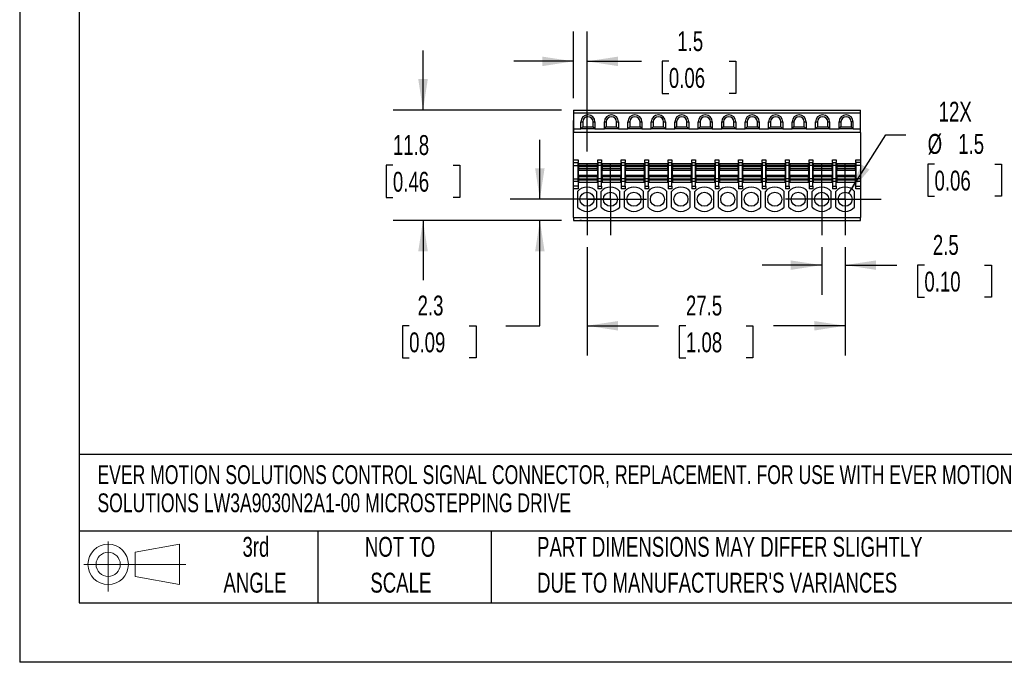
# Model space of a CAD drawing. Header units: millimetres. Extents: x 0 to 279, y 0 to 216.
# Tile 1 of 6: x 0 to 105, y 0 to 68. Entities that reach past the tile are written whole.
import ezdxf

# ---------------------------------------------------------------- set-up
doc = ezdxf.new("R2010")
doc.units = ezdxf.units.MM
doc.linetypes.add('CENTERX2', pattern=[20.32, 12.7, -2.54, 2.54, -2.54])
doc.layers.add('CENTER', color=40, linetype='CENTERX2')
doc.layers.add('SLD-DEFPOINTS', color=7, linetype='Continuous')
doc.layers.add('DIMENSIONS', color=140, linetype='Continuous', lineweight=25)
doc.layers.add('TEXT', color=140, linetype='Continuous', lineweight=25)
doc.styles.add('SLDTEXTSTYLE0', font='TXT', dxfattribs={"width": 0.7})
doc.dimstyles.new('SLDDIMSTYLE0', dxfattribs={"dimtxt": 2.158008, "dimasz": 3.302, "dimexe": 0, "dimexo": 0.0625, "dimgap": 0.539502, "dimtad": 0, "dimtih": 1, "dimtoh": 1, "dimrnd": 1e-09, "dimzin": 12, "dimdsep": 46, "dimtxsty": 'SLDTEXTSTYLE0', "dimsah": 1, "dimcen": 0.09, "dimadec": 0, "dimazin": 3, "dimtfac": 1, "dimtofl": 0, "dimtmove": 0, "dimatfit": 3, "dimfxl": 0, "dimfrac": 2, "dimtolj": 1, "dimtzin": 12, "dimarcsym": 0})
doc.dimstyles.new('SLDDIMSTYLE2', dxfattribs={"dimtxt": 2.158008, "dimasz": 3.302, "dimexe": 0, "dimexo": 0.0625, "dimgap": 0.539502, "dimtad": 0, "dimtih": 1, "dimtoh": 1, "dimrnd": 1e-09, "dimzin": 12, "dimdsep": 46, "dimtxsty": 'SLDTEXTSTYLE0', "dimsah": 1, "dimcen": 0.09, "dimadec": 0, "dimazin": 3, "dimtfac": 1, "dimtmove": 0, "dimatfit": 0, "dimfxl": 0, "dimfrac": 2, "dimtolj": 1, "dimtzin": 12, "dimarcsym": 0})
doc.dimstyles.new('SLDDIMSTYLE4', dxfattribs={"dimtxt": 2.158008, "dimasz": 3.302, "dimexe": 0, "dimexo": 0.0625, "dimgap": 0.539502, "dimtad": 0, "dimtih": 1, "dimtoh": 1, "dimrnd": 1e-09, "dimzin": 12, "dimdsep": 46, "dimtxsty": 'SLDTEXTSTYLE0', "dimsah": 1, "dimcen": 0, "dimadec": 0, "dimazin": 3, "dimtfac": 1, "dimtofl": 0, "dimtmove": 0, "dimatfit": 3, "dimfxl": 0, "dimfrac": 2, "dimtolj": 1, "dimtzin": 12, "dimarcsym": 0})

# ---------------------------------------------------------------- blocks, each defined once
blk = doc.blocks.new('Block11')
at = {"color": 7, "linetype": 'Continuous', "lineweight": 18}
for p, q in [((2.59, 5.31), (2.59, 0)), ((5.48, 4.17), (10.18, 5.03)), ((10.18, 5.03), (10.18, 0.73)), ((5.48, 1.6), (5.48, 4.17)), ((0, 2.88), (10.87, 2.88)), ((5.48, 1.6), (10.18, 0.73))]:
    blk.add_line(p, q, dxfattribs=at)
for radius in [2.15, 1.29]:
    blk.add_circle((2.59, 2.88), radius, dxfattribs=at)
blk = doc.blocks.new('Block12')
at = {"layer": 'SLD-DEFPOINTS'}
blk.add_blockref('Block11', (0, 0), dxfattribs=at)
blk = doc.blocks.new('SW_NOTE_0')
at = {"layer": 'TEXT', "color": 0, "linetype": 'CENTERX2', "lineweight": 18, "char_height": 2, "attachment_point": 1, "style": 'SLDTEXTSTYLE0'}
for s, insert in [('EVER MOTION SOLUTIONS CONTROL SIGNAL CONNECTOR, REPLACEMENT. FOR USE WITH EVER MOTION', (0, 2.58)), ('SOLUTIONS LW3A9030N2A1-00 MICROSTEPPING DRIVE', (0, -0.42))]:
    blk.add_mtext(s, dxfattribs=dict(at, insert=insert))
blk = doc.blocks.new('SW_NOTE_0_3')
at = {"layer": 'TEXT', "color": 0, "linetype": 'CENTERX2', "lineweight": 18, "char_height": 2.1167, "attachment_point": 1, "style": 'SLDTEXTSTYLE0'}
for s, insert in [('PART DIMENSIONS MAY DIFFER SLIGHTLY', (0, 2.73)), ("DUE TO MANUFACTURER'S VARIANCES", (0, -1.09))]:
    blk.add_mtext(s, dxfattribs=dict(at, insert=insert))
blk = doc.blocks.new('SW_NOTE_0_4')
at = {"layer": 'TEXT', "color": 0, "linetype": 'CENTERX2', "lineweight": 18, "char_height": 2.117, "attachment_point": 2, "style": 'SLDTEXTSTYLE0'}
for s, insert in [('NOT TO', (5.26, 2.73)), ('SCALE', (5.35, -1.09))]:
    blk.add_mtext(s, dxfattribs=dict(at, insert=insert))
blk = doc.blocks.new('SW_NOTE_0_5')
at = {"layer": 'TEXT', "color": 0, "linetype": 'CENTERX2', "lineweight": 18, "char_height": 2.117, "attachment_point": 2, "style": 'SLDTEXTSTYLE0'}
for s, insert in [('3rd', (2.32, 2.73)), ('ANGLE', (2.22, -1.09))]:
    blk.add_mtext(s, dxfattribs=dict(at, insert=insert))
blk = doc.blocks.new('_D_10')
at = {"layer": 'DIMENSIONS'}
for p, q in [((85.44, 44.22), (85.44, 39.14)), ((87.94, 44.22), (87.94, 39.14)), ((85.44, 42.32), (79.09, 42.32)), ((87.94, 42.32), (93.46, 42.32)), ((96.38, 42.32), (95.66, 42.32)), ((95.66, 42.32), (95.66, 38.89)), ((102.8, 42.32), (103.52, 42.32)), ((103.52, 42.32), (103.52, 38.89)), ((95.66, 38.89), (96.38, 38.89)), ((103.52, 38.89), (102.8, 38.89))]:
    blk.add_line(p, q, dxfattribs=at)
for points in [[(85.44, 42.32), (82.14, 42.82), (82.14, 41.81)], [(87.94, 42.32), (91.24, 41.81), (91.24, 42.82)]]:
    blk.add_solid(points, dxfattribs=at)
at = {"layer": 'DIMENSIONS', "char_height": 2.117, "attachment_point": 1, "style": 'SLDTEXTSTYLE0'}
for s, insert in [('2.5', (97.28, 45.53)), ('0.10', (96.38, 41.62))]:
    blk.add_mtext(s, dxfattribs=dict(at, insert=insert))
blk = doc.blocks.new('_D_11')
at = {"layer": 'DIMENSIONS'}
for p, q in [((60.44, 44.22), (60.44, 32.68)), ((87.94, 44.22), (87.94, 32.68)), ((60.44, 35.86), (68.06, 35.86)), ((70.98, 35.86), (70.26, 35.86)), ((70.26, 35.86), (70.26, 32.43)), ((77.4, 35.86), (78.12, 35.86)), ((78.12, 35.86), (78.12, 32.43)), ((87.94, 35.86), (80.32, 35.86)), ((70.26, 32.43), (70.98, 32.43)), ((78.12, 32.43), (77.4, 32.43))]:
    blk.add_line(p, q, dxfattribs=at)
for points in [[(60.44, 35.86), (63.74, 35.35), (63.74, 36.36)], [(87.94, 35.86), (84.64, 36.36), (84.64, 35.35)]]:
    blk.add_solid(points, dxfattribs=at)
at = {"layer": 'DIMENSIONS', "char_height": 2.117, "attachment_point": 1, "style": 'SLDTEXTSTYLE0'}
for s, insert in [('27.5', (70.98, 39.07)), ('1.08', (70.98, 35.15))]:
    blk.add_mtext(s, dxfattribs=dict(at, insert=insert))
blk = doc.blocks.new('_D_12')
at = {"layer": 'DIMENSIONS'}
for p, q in [((55.42, 49.33), (55.42, 55.68)), ((57.83, 49.33), (52.24, 49.33)), ((57.72, 47.08), (52.24, 47.08)), ((55.42, 35.86), (55.42, 47.08)), ((41.49, 35.86), (40.77, 35.86)), ((40.77, 35.86), (40.77, 32.43)), ((47.9, 35.86), (48.63, 35.86)), ((48.63, 35.86), (48.63, 32.43)), ((51.8, 35.86), (55.42, 35.86)), ((40.77, 32.43), (41.49, 32.43)), ((48.63, 32.43), (47.9, 32.43))]:
    blk.add_line(p, q, dxfattribs=at)
for points in [[(55.42, 49.33), (55.92, 52.64), (54.91, 52.64)], [(55.42, 47.08), (54.91, 43.78), (55.92, 43.78)]]:
    blk.add_solid(points, dxfattribs=at)
at = {"layer": 'DIMENSIONS', "char_height": 2.117, "attachment_point": 1, "style": 'SLDTEXTSTYLE0'}
for s, insert in [('2.3', (42.39, 39.07)), ('0.09', (41.49, 35.15))]:
    blk.add_mtext(s, dxfattribs=dict(at, insert=insert))
blk = doc.blocks.new('_D_13')
at = {"layer": 'DIMENSIONS'}
for p, q in [((42.97, 58.83), (42.97, 65.18)), ((57.72, 58.83), (39.79, 58.83)), ((39.76, 52.96), (39.04, 52.96)), ((39.04, 52.96), (39.04, 49.53)), ((46.18, 52.96), (46.9, 52.96)), ((46.9, 52.96), (46.9, 49.53)), ((39.04, 49.53), (39.76, 49.53)), ((46.9, 49.53), (46.18, 49.53)), ((57.72, 47.08), (39.79, 47.08)), ((42.97, 47.08), (42.97, 40.73))]:
    blk.add_line(p, q, dxfattribs=at)
for points in [[(42.97, 58.83), (43.48, 62.14), (42.46, 62.14)], [(42.97, 47.08), (42.46, 43.78), (43.48, 43.78)]]:
    blk.add_solid(points, dxfattribs=at)
at = {"layer": 'DIMENSIONS', "char_height": 2.117, "attachment_point": 1, "style": 'SLDTEXTSTYLE0'}
for s, insert in [('11.8', (39.76, 56.17)), ('0.46', (39.76, 52.26))]:
    blk.add_mtext(s, dxfattribs=dict(at, insert=insert))
blk = doc.blocks.new('_D_14')
at = {"layer": 'DIMENSIONS'}
for p, q in [((88.34, 49.97), (92.28, 56.21)), ((92.28, 56.21), (94.42, 56.21)), ((97.46, 53.08), (96.73, 53.08)), ((96.73, 53.08), (96.73, 49.65)), ((103.87, 53.08), (104.59, 53.08)), ((104.59, 53.08), (104.59, 49.65)), ((96.73, 49.65), (97.46, 49.65)), ((104.59, 49.65), (103.87, 49.65))]:
    blk.add_line(p, q, dxfattribs=at)
blk.add_solid([(88.34, 49.97), (90.53, 52.49), (89.67, 53.03)], dxfattribs=at)
at = {"layer": 'DIMENSIONS', "char_height": 2.117, "attachment_point": 1, "style": 'SLDTEXTSTYLE0'}
for s, insert in [('12X', (97.9, 59.72)), ('%%c', (96.73, 56.29)), ('1.5', (99.98, 56.29)), ('0.06', (97.46, 52.38))]:
    blk.add_mtext(s, dxfattribs=dict(at, insert=insert))
blk = doc.blocks.new('_D_15')
at = {"layer": 'DIMENSIONS'}
for p, q in [((58.99, 60.1), (58.99, 67.2)), ((60.44, 54.44), (60.44, 67.2)), ((58.99, 64.03), (52.64, 64.03)), ((60.44, 64.03), (66.24, 64.03)), ((69.16, 64.03), (68.44, 64.03)), ((68.44, 64.03), (68.44, 60.6)), ((75.58, 64.03), (76.3, 64.03)), ((76.3, 64.03), (76.3, 60.6)), ((68.44, 60.6), (69.16, 60.6)), ((76.3, 60.6), (75.58, 60.6))]:
    blk.add_line(p, q, dxfattribs=at)
for points in [[(58.99, 64.03), (55.69, 64.53), (55.69, 63.52)], [(60.44, 64.03), (63.74, 63.52), (63.74, 64.53)]]:
    blk.add_solid(points, dxfattribs=at)
at = {"layer": 'DIMENSIONS', "char_height": 2.117, "attachment_point": 1, "style": 'SLDTEXTSTYLE0'}
for s, insert in [('1.5', (70.06, 67.24)), ('0.06', (69.16, 63.32))]:
    blk.add_mtext(s, dxfattribs=dict(at, insert=insert))
blk = doc.blocks.new('SW_CENTERMARKSYMBOL_4')
at = {"layer": 'CENTER', "color": 0}
for p, q in [((0, 2.54), (0, 3.84)), ((0, 0), (0, 2.54)), ((-2.54, 0), (-3.84, 0)), ((0, 0), (-2.54, 0)), ((0, 0), (0, -2.54)), ((0, 0), (2.54, 0)), ((2.54, 0), (3.84, 0)), ((0, -2.54), (0, -3.84))]:
    blk.add_line(p, q, dxfattribs=at)
blk = doc.blocks.new('SW_CENTERMARKSYMBOL_5')
at = {"layer": 'CENTER', "color": 0}
for p, q in [((0, 2.54), (0, 3.84)), ((0, 0), (0, 2.54)), ((-2.54, 0), (-3.84, 0)), ((0, 0), (-2.54, 0)), ((0, 0), (0, -2.54)), ((0, 0), (2.54, 0)), ((2.54, 0), (3.84, 0)), ((0, -2.54), (0, -3.84))]:
    blk.add_line(p, q, dxfattribs=at)
blk = doc.blocks.new('SW_CENTERMARKSYMBOL_6')
at = {"layer": 'CENTER', "color": 0}
for p, q in [((0, 2.54), (0, 3.84)), ((0, 0), (0, 2.54)), ((-2.54, 0), (-3.84, 0)), ((0, 0), (-2.54, 0)), ((0, 0), (0, -2.54)), ((0, 0), (2.54, 0)), ((2.54, 0), (3.84, 0)), ((0, -2.54), (0, -3.84))]:
    blk.add_line(p, q, dxfattribs=at)
blk = doc.blocks.new('SW_CENTERMARKSYMBOL_7')
at = {"layer": 'CENTER', "color": 0}
for p, q in [((0, 2.54), (0, 3.84)), ((0, 0), (0, 2.54)), ((-2.54, 0), (-3.84, 0)), ((0, 0), (-2.54, 0)), ((0, 0), (0, -2.54)), ((0, 0), (2.54, 0)), ((2.54, 0), (3.84, 0)), ((0, -2.54), (0, -3.84))]:
    blk.add_line(p, q, dxfattribs=at)

msp = doc.modelspace()

# ---------------------------------------------------------------- linework, layer by layer
at = {"color": 7, "linetype": 'Continuous'}
for p in [(0.002, 215.903), (279.402, 0.003)]:
    msp.add_line(p, (0.002, 0.003), dxfattribs=at)
for p, q in [((58.989, 58.834), (89.589, 58.834)), ((58.989, 58.834), (58.989, 58.534)), ((89.589, 58.534), (89.589, 58.834)), ((58.989, 57.734), (58.969, 57.734)), ((58.969, 57.734), (58.969, 57.234)), ((58.989, 58.534), (89.589, 58.534)), ((58.989, 58.534), (58.989, 56.834)), ((89.589, 56.834), (89.589, 58.534)), ((58.969, 56.998), (58.966, 56.998)), ((58.966, 56.682), (58.969, 56.682)), ((58.969, 56.661), (58.966, 56.661)), ((58.989, 57.234), (58.969, 57.234)), ((58.969, 57.234), (58.969, 48.684)), ((58.989, 56.834), (59.789, 56.834)), ((58.989, 56.834), (58.989, 56.434)), ((59.789, 56.834), (59.789, 57.584)), ((59.789, 57.584), (59.989, 57.584)), ((59.989, 57.034), (59.789, 56.834)), ((61.289, 56.834), (59.789, 56.834)), ((59.989, 57.584), (59.989, 57.034)), ((59.989, 57.034), (61.089, 57.034)), ((61.089, 57.034), (61.089, 57.584)), ((61.089, 57.584), (61.289, 57.584)), ((61.289, 56.834), (61.089, 57.034)), ((61.289, 57.584), (61.289, 56.834)), ((61.289, 56.834), (62.289, 56.834)), ((62.289, 56.834), (62.289, 57.584)), ((62.289, 57.584), (62.489, 57.584)), ((62.289, 56.834), (62.489, 57.034)), ((63.789, 56.834), (62.289, 56.834)), ((62.489, 57.584), (62.489, 57.034)), ((62.489, 57.034), (63.589, 57.034)), ((63.589, 57.034), (63.589, 57.584)), ((63.589, 57.584), (63.789, 57.584)), ((63.589, 57.034), (63.789, 56.834)), ((63.789, 57.584), (63.789, 56.834)), ((63.789, 56.834), (64.789, 56.834)), ((64.789, 56.834), (64.789, 57.584)), ((64.789, 57.584), (64.989, 57.584)), ((64.789, 56.834), (64.989, 57.034)), ((66.289, 56.834), (64.789, 56.834)), ((64.989, 57.584), (64.989, 57.034)), ((64.989, 57.034), (66.089, 57.034)), ((66.089, 57.034), (66.089, 57.584)), ((66.089, 57.584), (66.289, 57.584)), ((66.089, 57.034), (66.289, 56.834)), ((66.289, 57.584), (66.289, 56.834)), ((66.289, 56.834), (67.289, 56.834)), ((67.289, 56.834), (67.289, 57.584)), ((67.289, 57.584), (67.489, 57.584)), ((67.289, 56.834), (67.489, 57.034)), ((68.789, 56.834), (67.289, 56.834)), ((67.489, 57.584), (67.489, 57.034)), ((67.489, 57.034), (68.589, 57.034)), ((68.589, 57.034), (68.589, 57.584)), ((68.589, 57.584), (68.789, 57.584)), ((68.589, 57.034), (68.789, 56.834)), ((68.789, 57.584), (68.789, 56.834)), ((68.789, 56.834), (69.789, 56.834)), ((69.789, 56.834), (69.789, 57.584)), ((69.789, 57.584), (69.989, 57.584)), ((69.789, 56.834), (69.989, 57.034)), ((71.289, 56.834), (69.789, 56.834)), ((69.989, 57.584), (69.989, 57.034)), ((69.989, 57.034), (71.089, 57.034)), ((71.089, 57.034), (71.089, 57.584)), ((71.089, 57.584), (71.289, 57.584)), ((71.089, 57.034), (71.289, 56.834)), ((71.289, 57.584), (71.289, 56.834)), ((71.289, 56.834), (72.289, 56.834)), ((72.289, 56.834), (72.289, 57.584)), ((72.289, 57.584), (72.489, 57.584)), ((72.289, 56.834), (72.489, 57.034)), ((73.789, 56.834), (72.289, 56.834)), ((72.489, 57.584), (72.489, 57.034)), ((72.489, 57.034), (73.589, 57.034)), ((73.589, 57.034), (73.589, 57.584)), ((73.589, 57.584), (73.789, 57.584)), ((73.589, 57.034), (73.789, 56.834)), ((73.789, 57.584), (73.789, 56.834)), ((73.789, 56.834), (74.789, 56.834)), ((74.789, 56.834), (74.789, 57.584)), ((74.789, 57.584), (74.989, 57.584)), ((74.789, 56.834), (74.989, 57.034)), ((76.289, 56.834), (74.789, 56.834)), ((74.989, 57.584), (74.989, 57.034)), ((74.989, 57.034), (76.089, 57.034)), ((76.089, 57.034), (76.089, 57.584)), ((76.089, 57.584), (76.289, 57.584)), ((76.089, 57.034), (76.289, 56.834)), ((76.289, 57.584), (76.289, 56.834)), ((76.289, 56.834), (77.289, 56.834)), ((77.289, 56.834), (77.289, 57.584)), ((77.289, 57.584), (77.489, 57.584)), ((77.289, 56.834), (77.489, 57.034)), ((78.789, 56.834), (77.289, 56.834)), ((77.489, 57.584), (77.489, 57.034)), ((77.489, 57.034), (78.589, 57.034)), ((78.589, 57.034), (78.589, 57.584)), ((78.589, 57.584), (78.789, 57.584)), ((78.589, 57.034), (78.789, 56.834)), ((78.789, 57.584), (78.789, 56.834)), ((78.789, 56.834), (79.789, 56.834)), ((79.789, 56.834), (79.789, 57.584)), ((79.789, 57.584), (79.989, 57.584)), ((79.789, 56.834), (79.989, 57.034)), ((81.289, 56.834), (79.789, 56.834)), ((79.989, 57.584), (79.989, 57.034)), ((79.989, 57.034), (81.089, 57.034)), ((81.089, 57.034), (81.089, 57.584)), ((81.089, 57.584), (81.289, 57.584)), ((81.089, 57.034), (81.289, 56.834)), ((81.289, 57.584), (81.289, 56.834)), ((81.289, 56.834), (82.289, 56.834)), ((82.289, 56.834), (82.289, 57.584)), ((82.289, 57.584), (82.489, 57.584)), ((82.289, 56.834), (82.489, 57.034)), ((83.789, 56.834), (82.289, 56.834)), ((82.489, 57.584), (82.489, 57.034)), ((82.489, 57.034), (83.589, 57.034)), ((83.589, 57.034), (83.589, 57.584)), ((83.589, 57.584), (83.789, 57.584)), ((83.589, 57.034), (83.789, 56.834)), ((83.789, 57.584), (83.789, 56.834)), ((83.789, 56.834), (84.789, 56.834)), ((84.789, 56.834), (84.789, 57.584)), ((84.789, 57.584), (84.989, 57.584)), ((84.789, 56.834), (84.989, 57.034)), ((86.289, 56.834), (84.789, 56.834)), ((84.989, 57.584), (84.989, 57.034)), ((84.989, 57.034), (86.089, 57.034)), ((86.089, 57.034), (86.089, 57.584)), ((86.089, 57.584), (86.289, 57.584)), ((86.089, 57.034), (86.289, 56.834)), ((86.289, 57.584), (86.289, 56.834)), ((86.289, 56.834), (87.289, 56.834)), ((87.289, 56.834), (87.289, 57.584)), ((87.289, 57.584), (87.489, 57.584)), ((87.289, 56.834), (87.489, 57.034)), ((88.789, 56.834), (87.289, 56.834)), ((87.489, 57.584), (87.489, 57.034)), ((87.489, 57.034), (88.589, 57.034)), ((88.589, 57.584), (88.589, 57.034)), ((88.789, 57.584), (88.589, 57.584)), ((88.589, 57.034), (88.789, 56.834)), ((88.789, 56.834), (88.789, 57.584)), ((88.789, 56.834), (89.589, 56.834)), ((89.589, 56.434), (89.589, 56.834)), ((58.966, 56.419), (58.969, 56.419)), ((58.969, 56.16), (58.966, 56.16)), ((58.966, 55.844), (58.969, 55.844)), ((58.966, 55.621), (58.969, 55.621)), ((89.589, 56.434), (58.989, 56.434)), ((58.989, 53.534), (58.989, 56.434)), ((89.589, 56.434), (89.589, 53.534)), ((58.989, 53.534), (59.489, 53.534)), ((58.989, 53.234), (58.989, 53.534)), ((59.489, 53.534), (59.489, 53.234)), ((61.589, 53.534), (61.989, 53.534)), ((61.589, 53.234), (61.589, 53.534)), ((61.989, 53.534), (61.989, 53.234)), ((64.089, 53.534), (64.489, 53.534)), ((64.089, 53.234), (64.089, 53.534)), ((64.489, 53.534), (64.489, 53.234)), ((66.589, 53.534), (66.989, 53.534)), ((66.589, 53.234), (66.589, 53.534)), ((66.989, 53.534), (66.989, 53.234)), ((69.089, 53.534), (69.489, 53.534)), ((69.089, 53.234), (69.089, 53.534)), ((69.489, 53.534), (69.489, 53.234)), ((71.589, 53.534), (71.989, 53.534)), ((71.589, 53.234), (71.589, 53.534)), ((71.989, 53.534), (71.989, 53.234)), ((74.089, 53.534), (74.489, 53.534)), ((74.089, 53.234), (74.089, 53.534)), ((74.489, 53.534), (74.489, 53.234)), ((76.589, 53.534), (76.989, 53.534)), ((76.589, 53.234), (76.589, 53.534)), ((76.989, 53.534), (76.989, 53.234)), ((79.089, 53.534), (79.489, 53.534)), ((79.089, 53.234), (79.089, 53.534)), ((79.489, 53.534), (79.489, 53.234)), ((81.589, 53.534), (81.989, 53.534)), ((81.589, 53.234), (81.589, 53.534)), ((81.989, 53.534), (81.989, 53.234)), ((84.089, 53.534), (84.489, 53.534)), ((84.089, 53.234), (84.089, 53.534)), ((84.489, 53.534), (84.489, 53.234)), ((86.589, 53.534), (86.989, 53.534)), ((86.589, 53.234), (86.589, 53.534)), ((86.989, 53.534), (86.989, 53.234)), ((89.089, 53.534), (89.589, 53.534)), ((89.089, 53.234), (89.089, 53.534)), ((89.589, 53.534), (89.589, 53.234)), ((58.989, 53.234), (59.489, 53.234)), ((58.989, 52.934), (58.989, 53.234)), ((58.989, 52.934), (59.489, 52.934)), ((58.989, 51.524), (58.989, 52.934)), ((59.489, 52.934), (59.489, 53.234)), ((59.489, 51.524), (59.489, 52.934)), ((59.539, 53.154), (59.539, 53.159)), ((59.539, 53.159), (61.539, 53.159)), ((59.539, 53.154), (61.539, 53.154)), ((59.539, 53.154), (59.539, 52.954)), ((59.539, 52.954), (61.539, 52.954)), ((59.539, 52.839), (59.539, 52.954)), ((59.539, 52.839), (61.539, 52.839)), ((59.539, 52.839), (59.539, 52.595)), ((59.539, 52.595), (61.539, 52.595)), ((59.539, 52.595), (59.539, 52.447)), ((59.539, 52.447), (61.539, 52.447)), ((59.539, 51.861), (59.539, 52.447)), ((61.539, 53.159), (61.539, 53.154)), ((61.539, 52.954), (61.539, 53.154)), ((61.539, 52.839), (61.539, 52.954)), ((61.539, 52.595), (61.539, 52.839)), ((61.539, 52.447), (61.539, 52.595)), ((61.539, 52.447), (61.539, 51.861)), ((61.589, 53.234), (61.989, 53.234)), ((61.589, 53.234), (61.589, 52.934)), ((61.989, 52.934), (61.589, 52.934)), ((61.589, 52.934), (61.589, 51.524)), ((61.989, 52.934), (61.989, 53.234)), ((61.989, 51.524), (61.989, 52.934)), ((62.039, 53.154), (62.039, 53.159)), ((62.039, 53.159), (64.039, 53.159)), ((62.039, 53.154), (64.039, 53.154)), ((62.039, 53.154), (62.039, 52.954)), ((62.039, 52.954), (64.039, 52.954)), ((62.039, 52.839), (62.039, 52.954)), ((62.039, 52.839), (64.039, 52.839)), ((62.039, 52.839), (62.039, 52.595)), ((62.039, 52.595), (64.039, 52.595)), ((62.039, 52.595), (62.039, 52.447)), ((62.039, 52.447), (64.039, 52.447)), ((62.039, 51.861), (62.039, 52.447)), ((64.039, 53.159), (64.039, 53.154)), ((64.039, 52.954), (64.039, 53.154)), ((64.039, 52.839), (64.039, 52.954)), ((64.039, 52.595), (64.039, 52.839)), ((64.039, 52.447), (64.039, 52.595)), ((64.039, 52.447), (64.039, 51.861)), ((64.089, 53.234), (64.489, 53.234)), ((64.089, 53.234), (64.089, 52.934)), ((64.489, 52.934), (64.089, 52.934)), ((64.089, 52.934), (64.089, 51.524)), ((64.489, 52.934), (64.489, 53.234)), ((64.489, 51.524), (64.489, 52.934)), ((64.539, 53.154), (64.539, 53.159)), ((64.539, 53.159), (66.539, 53.159)), ((64.539, 53.154), (66.539, 53.154)), ((64.539, 53.154), (64.539, 52.954)), ((64.539, 52.954), (66.539, 52.954)), ((64.539, 52.839), (64.539, 52.954)), ((64.539, 52.839), (66.539, 52.839)), ((64.539, 52.839), (64.539, 52.595)), ((64.539, 52.595), (66.539, 52.595)), ((64.539, 52.595), (64.539, 52.447)), ((64.539, 52.447), (66.539, 52.447)), ((64.539, 51.861), (64.539, 52.447)), ((66.539, 53.159), (66.539, 53.154)), ((66.539, 52.954), (66.539, 53.154)), ((66.539, 52.839), (66.539, 52.954)), ((66.539, 52.595), (66.539, 52.839)), ((66.539, 52.447), (66.539, 52.595)), ((66.539, 52.447), (66.539, 51.861)), ((66.589, 53.234), (66.989, 53.234)), ((66.589, 53.234), (66.589, 52.934)), ((66.989, 52.934), (66.589, 52.934)), ((66.589, 52.934), (66.589, 51.524)), ((66.989, 52.934), (66.989, 53.234)), ((66.989, 51.524), (66.989, 52.934)), ((67.039, 53.154), (67.039, 53.159)), ((67.039, 53.159), (69.039, 53.159)), ((67.039, 53.154), (69.039, 53.154)), ((67.039, 53.154), (67.039, 52.954)), ((67.039, 52.954), (69.039, 52.954)), ((67.039, 52.839), (67.039, 52.954)), ((67.039, 52.839), (69.039, 52.839)), ((67.039, 52.839), (67.039, 52.595)), ((67.039, 52.595), (69.039, 52.595)), ((67.039, 52.595), (67.039, 52.447)), ((67.039, 52.447), (69.039, 52.447)), ((67.039, 51.861), (67.039, 52.447)), ((69.039, 53.159), (69.039, 53.154)), ((69.039, 52.954), (69.039, 53.154)), ((69.039, 52.839), (69.039, 52.954)), ((69.039, 52.595), (69.039, 52.839)), ((69.039, 52.447), (69.039, 52.595)), ((69.039, 52.447), (69.039, 51.861)), ((69.089, 53.234), (69.489, 53.234)), ((69.089, 53.234), (69.089, 52.934)), ((69.489, 52.934), (69.089, 52.934)), ((69.089, 52.934), (69.089, 51.524)), ((69.489, 52.934), (69.489, 53.234)), ((69.489, 51.524), (69.489, 52.934)), ((69.539, 53.154), (69.539, 53.159)), ((69.539, 53.159), (71.539, 53.159)), ((69.539, 53.154), (71.539, 53.154)), ((69.539, 53.154), (69.539, 52.954)), ((69.539, 52.954), (71.539, 52.954)), ((69.539, 52.839), (69.539, 52.954)), ((69.539, 52.839), (71.539, 52.839)), ((69.539, 52.839), (69.539, 52.595)), ((69.539, 52.595), (71.539, 52.595)), ((69.539, 52.595), (69.539, 52.447)), ((69.539, 52.447), (71.539, 52.447)), ((69.539, 51.861), (69.539, 52.447)), ((71.539, 53.159), (71.539, 53.154)), ((71.539, 52.954), (71.539, 53.154)), ((71.539, 52.839), (71.539, 52.954)), ((71.539, 52.595), (71.539, 52.839)), ((71.539, 52.447), (71.539, 52.595)), ((71.539, 52.447), (71.539, 51.861)), ((71.589, 53.234), (71.989, 53.234)), ((71.589, 53.234), (71.589, 52.934)), ((71.989, 52.934), (71.589, 52.934)), ((71.589, 52.934), (71.589, 51.524)), ((71.989, 52.934), (71.989, 53.234)), ((71.989, 51.524), (71.989, 52.934)), ((72.039, 53.154), (72.039, 53.159)), ((72.039, 53.159), (74.039, 53.159)), ((72.039, 53.154), (74.039, 53.154)), ((72.039, 53.154), (72.039, 52.954)), ((72.039, 52.954), (74.039, 52.954)), ((72.039, 52.839), (72.039, 52.954)), ((72.039, 52.839), (74.039, 52.839)), ((72.039, 52.839), (72.039, 52.595)), ((72.039, 52.595), (74.039, 52.595)), ((72.039, 52.595), (72.039, 52.447)), ((72.039, 52.447), (74.039, 52.447)), ((72.039, 51.861), (72.039, 52.447)), ((74.039, 53.159), (74.039, 53.154)), ((74.039, 52.954), (74.039, 53.154)), ((74.039, 52.839), (74.039, 52.954)), ((74.039, 52.595), (74.039, 52.839)), ((74.039, 52.447), (74.039, 52.595)), ((74.039, 52.447), (74.039, 51.861)), ((74.089, 53.234), (74.489, 53.234)), ((74.089, 53.234), (74.089, 52.934)), ((74.489, 52.934), (74.089, 52.934)), ((74.089, 52.934), (74.089, 51.524)), ((74.489, 52.934), (74.489, 53.234)), ((74.489, 51.524), (74.489, 52.934)), ((74.539, 53.154), (74.539, 53.159)), ((74.539, 53.159), (76.539, 53.159)), ((74.539, 53.154), (76.539, 53.154)), ((74.539, 53.154), (74.539, 52.954)), ((74.539, 52.954), (76.539, 52.954)), ((74.539, 52.839), (74.539, 52.954)), ((74.539, 52.839), (76.539, 52.839)), ((74.539, 52.839), (74.539, 52.595)), ((74.539, 52.595), (76.539, 52.595)), ((74.539, 52.595), (74.539, 52.447)), ((74.539, 52.447), (76.539, 52.447)), ((74.539, 51.861), (74.539, 52.447)), ((76.539, 53.159), (76.539, 53.154)), ((76.539, 52.954), (76.539, 53.154)), ((76.539, 52.839), (76.539, 52.954)), ((76.539, 52.595), (76.539, 52.839)), ((76.539, 52.447), (76.539, 52.595)), ((76.539, 52.447), (76.539, 51.861)), ((76.589, 53.234), (76.989, 53.234)), ((76.589, 53.234), (76.589, 52.934)), ((76.989, 52.934), (76.589, 52.934)), ((76.589, 52.934), (76.589, 51.524)), ((76.989, 52.934), (76.989, 53.234)), ((76.989, 51.524), (76.989, 52.934)), ((77.039, 53.154), (77.039, 53.159)), ((77.039, 53.159), (79.039, 53.159)), ((77.039, 53.154), (79.039, 53.154)), ((77.039, 53.154), (77.039, 52.954)), ((77.039, 52.954), (79.039, 52.954)), ((77.039, 52.839), (77.039, 52.954)), ((77.039, 52.839), (79.039, 52.839)), ((77.039, 52.839), (77.039, 52.595)), ((77.039, 52.595), (79.039, 52.595)), ((77.039, 52.595), (77.039, 52.447)), ((77.039, 52.447), (79.039, 52.447)), ((77.039, 51.861), (77.039, 52.447)), ((79.039, 53.159), (79.039, 53.154)), ((79.039, 52.954), (79.039, 53.154)), ((79.039, 52.839), (79.039, 52.954)), ((79.039, 52.595), (79.039, 52.839)), ((79.039, 52.447), (79.039, 52.595)), ((79.039, 52.447), (79.039, 51.861)), ((79.089, 53.234), (79.489, 53.234)), ((79.089, 53.234), (79.089, 52.934)), ((79.489, 52.934), (79.089, 52.934)), ((79.089, 52.934), (79.089, 51.524)), ((79.489, 52.934), (79.489, 53.234)), ((79.489, 51.524), (79.489, 52.934)), ((79.539, 53.154), (79.539, 53.159)), ((79.539, 53.159), (81.539, 53.159)), ((79.539, 53.154), (81.539, 53.154)), ((79.539, 53.154), (79.539, 52.954)), ((79.539, 52.954), (81.539, 52.954)), ((79.539, 52.839), (79.539, 52.954)), ((79.539, 52.839), (81.539, 52.839)), ((79.539, 52.839), (79.539, 52.595)), ((79.539, 52.595), (81.539, 52.595)), ((79.539, 52.595), (79.539, 52.447)), ((79.539, 52.447), (81.539, 52.447)), ((79.539, 51.861), (79.539, 52.447)), ((81.539, 53.159), (81.539, 53.154)), ((81.539, 52.954), (81.539, 53.154)), ((81.539, 52.839), (81.539, 52.954)), ((81.539, 52.595), (81.539, 52.839)), ((81.539, 52.447), (81.539, 52.595)), ((81.539, 52.447), (81.539, 51.861)), ((81.589, 53.234), (81.989, 53.234)), ((81.589, 53.234), (81.589, 52.934)), ((81.989, 52.934), (81.589, 52.934)), ((81.589, 52.934), (81.589, 51.524)), ((81.989, 52.934), (81.989, 53.234)), ((81.989, 51.524), (81.989, 52.934)), ((82.039, 53.154), (82.039, 53.159)), ((82.039, 53.159), (84.039, 53.159)), ((82.039, 53.154), (84.039, 53.154)), ((82.039, 53.154), (82.039, 52.954)), ((82.039, 52.954), (84.039, 52.954)), ((82.039, 52.839), (82.039, 52.954)), ((82.039, 52.839), (84.039, 52.839)), ((82.039, 52.839), (82.039, 52.595)), ((82.039, 52.595), (84.039, 52.595)), ((82.039, 52.595), (82.039, 52.447)), ((82.039, 52.447), (84.039, 52.447)), ((82.039, 51.861), (82.039, 52.447)), ((84.039, 53.159), (84.039, 53.154)), ((84.039, 52.954), (84.039, 53.154)), ((84.039, 52.839), (84.039, 52.954)), ((84.039, 52.595), (84.039, 52.839)), ((84.039, 52.447), (84.039, 52.595)), ((84.039, 52.447), (84.039, 51.861)), ((84.089, 53.234), (84.489, 53.234)), ((84.089, 53.234), (84.089, 52.934)), ((84.489, 52.934), (84.089, 52.934)), ((84.089, 52.934), (84.089, 51.524)), ((84.489, 52.934), (84.489, 53.234)), ((84.489, 51.524), (84.489, 52.934)), ((84.539, 53.154), (84.539, 53.159)), ((84.539, 53.159), (86.539, 53.159)), ((84.539, 53.154), (86.539, 53.154)), ((84.539, 53.154), (84.539, 52.954)), ((84.539, 52.954), (86.539, 52.954)), ((84.539, 52.839), (84.539, 52.954)), ((84.539, 52.839), (86.539, 52.839)), ((84.539, 52.839), (84.539, 52.595)), ((84.539, 52.595), (86.539, 52.595)), ((84.539, 52.595), (84.539, 52.447)), ((84.539, 52.447), (86.539, 52.447)), ((84.539, 51.861), (84.539, 52.447)), ((86.539, 53.159), (86.539, 53.154)), ((86.539, 52.954), (86.539, 53.154)), ((86.539, 52.839), (86.539, 52.954)), ((86.539, 52.595), (86.539, 52.839)), ((86.539, 52.447), (86.539, 52.595)), ((86.539, 52.447), (86.539, 51.861)), ((86.589, 53.234), (86.989, 53.234)), ((86.589, 53.234), (86.589, 52.934)), ((86.989, 52.934), (86.589, 52.934)), ((86.589, 52.934), (86.589, 51.524)), ((86.989, 52.934), (86.989, 53.234)), ((86.989, 51.524), (86.989, 52.934)), ((87.039, 53.154), (87.039, 53.159)), ((87.039, 53.159), (89.039, 53.159)), ((87.039, 53.154), (89.039, 53.154)), ((87.039, 53.154), (87.039, 52.954)), ((87.039, 52.954), (89.039, 52.954)), ((87.039, 52.839), (87.039, 52.954)), ((87.039, 52.839), (89.039, 52.839)), ((87.039, 52.839), (87.039, 52.595)), ((87.039, 52.595), (89.039, 52.595)), ((87.039, 52.595), (87.039, 52.447)), ((87.039, 52.447), (89.039, 52.447)), ((87.039, 51.861), (87.039, 52.447)), ((89.039, 53.159), (89.039, 53.154)), ((89.039, 52.954), (89.039, 53.154)), ((89.039, 52.839), (89.039, 52.954)), ((89.039, 52.595), (89.039, 52.839)), ((89.039, 52.447), (89.039, 52.595)), ((89.039, 52.447), (89.039, 51.861)), ((89.589, 53.234), (89.089, 53.234)), ((89.089, 53.234), (89.089, 52.934)), ((89.589, 52.934), (89.089, 52.934)), ((89.089, 52.934), (89.089, 51.524)), ((89.589, 53.234), (89.589, 52.934)), ((89.589, 52.934), (89.589, 51.524)), ((58.989, 51.524), (59.489, 51.524)), ((58.989, 51.252), (58.989, 51.524)), ((59.489, 51.252), (59.489, 51.524)), ((61.539, 51.861), (59.539, 51.861)), ((59.539, 51.861), (59.539, 51.712)), ((61.539, 51.712), (59.539, 51.712)), ((59.539, 51.712), (59.539, 51.468)), ((61.539, 51.468), (59.539, 51.468)), ((59.539, 51.468), (59.539, 51.354)), ((61.539, 51.712), (61.539, 51.861)), ((61.539, 51.468), (61.539, 51.712)), ((61.539, 51.354), (61.539, 51.468)), ((61.989, 51.524), (61.589, 51.524)), ((61.589, 51.524), (61.589, 51.252)), ((61.989, 51.252), (61.989, 51.524)), ((64.039, 51.861), (62.039, 51.861)), ((62.039, 51.861), (62.039, 51.712)), ((64.039, 51.712), (62.039, 51.712)), ((62.039, 51.712), (62.039, 51.468)), ((64.039, 51.468), (62.039, 51.468)), ((62.039, 51.468), (62.039, 51.354)), ((64.039, 51.712), (64.039, 51.861)), ((64.039, 51.468), (64.039, 51.712)), ((64.039, 51.354), (64.039, 51.468)), ((64.489, 51.524), (64.089, 51.524)), ((64.089, 51.524), (64.089, 51.252)), ((64.489, 51.252), (64.489, 51.524)), ((66.539, 51.861), (64.539, 51.861)), ((64.539, 51.861), (64.539, 51.712)), ((66.539, 51.712), (64.539, 51.712)), ((64.539, 51.712), (64.539, 51.468)), ((66.539, 51.468), (64.539, 51.468)), ((64.539, 51.468), (64.539, 51.354)), ((66.539, 51.712), (66.539, 51.861)), ((66.539, 51.468), (66.539, 51.712)), ((66.539, 51.354), (66.539, 51.468)), ((66.989, 51.524), (66.589, 51.524)), ((66.589, 51.524), (66.589, 51.252)), ((66.989, 51.252), (66.989, 51.524)), ((69.039, 51.861), (67.039, 51.861)), ((67.039, 51.861), (67.039, 51.712)), ((69.039, 51.712), (67.039, 51.712)), ((67.039, 51.712), (67.039, 51.468)), ((69.039, 51.468), (67.039, 51.468)), ((67.039, 51.468), (67.039, 51.354)), ((69.039, 51.712), (69.039, 51.861)), ((69.039, 51.468), (69.039, 51.712)), ((69.039, 51.354), (69.039, 51.468)), ((69.489, 51.524), (69.089, 51.524)), ((69.089, 51.524), (69.089, 51.252)), ((69.489, 51.252), (69.489, 51.524)), ((71.539, 51.861), (69.539, 51.861)), ((69.539, 51.861), (69.539, 51.712)), ((71.539, 51.712), (69.539, 51.712)), ((69.539, 51.712), (69.539, 51.468)), ((71.539, 51.468), (69.539, 51.468)), ((69.539, 51.468), (69.539, 51.354)), ((71.539, 51.712), (71.539, 51.861)), ((71.539, 51.468), (71.539, 51.712)), ((71.539, 51.354), (71.539, 51.468)), ((71.989, 51.524), (71.589, 51.524)), ((71.589, 51.524), (71.589, 51.252)), ((71.989, 51.252), (71.989, 51.524)), ((74.039, 51.861), (72.039, 51.861)), ((72.039, 51.861), (72.039, 51.712)), ((74.039, 51.712), (72.039, 51.712)), ((72.039, 51.712), (72.039, 51.468)), ((74.039, 51.468), (72.039, 51.468)), ((72.039, 51.468), (72.039, 51.354)), ((74.039, 51.712), (74.039, 51.861)), ((74.039, 51.468), (74.039, 51.712)), ((74.039, 51.354), (74.039, 51.468)), ((74.489, 51.524), (74.089, 51.524)), ((74.089, 51.524), (74.089, 51.252)), ((74.489, 51.252), (74.489, 51.524)), ((76.539, 51.861), (74.539, 51.861)), ((74.539, 51.861), (74.539, 51.712)), ((76.539, 51.712), (74.539, 51.712)), ((74.539, 51.712), (74.539, 51.468)), ((76.539, 51.468), (74.539, 51.468)), ((74.539, 51.468), (74.539, 51.354)), ((76.539, 51.712), (76.539, 51.861)), ((76.539, 51.468), (76.539, 51.712)), ((76.539, 51.354), (76.539, 51.468)), ((76.989, 51.524), (76.589, 51.524)), ((76.589, 51.524), (76.589, 51.252)), ((76.989, 51.252), (76.989, 51.524)), ((79.039, 51.861), (77.039, 51.861)), ((77.039, 51.861), (77.039, 51.712)), ((79.039, 51.712), (77.039, 51.712)), ((77.039, 51.712), (77.039, 51.468)), ((79.039, 51.468), (77.039, 51.468)), ((77.039, 51.468), (77.039, 51.354)), ((79.039, 51.712), (79.039, 51.861)), ((79.039, 51.468), (79.039, 51.712)), ((79.039, 51.354), (79.039, 51.468)), ((79.489, 51.524), (79.089, 51.524)), ((79.089, 51.524), (79.089, 51.252)), ((79.489, 51.252), (79.489, 51.524)), ((81.539, 51.861), (79.539, 51.861)), ((79.539, 51.861), (79.539, 51.712)), ((81.539, 51.712), (79.539, 51.712)), ((79.539, 51.712), (79.539, 51.468)), ((81.539, 51.468), (79.539, 51.468)), ((79.539, 51.468), (79.539, 51.354)), ((81.539, 51.712), (81.539, 51.861)), ((81.539, 51.468), (81.539, 51.712)), ((81.539, 51.354), (81.539, 51.468)), ((81.989, 51.524), (81.589, 51.524)), ((81.589, 51.524), (81.589, 51.252)), ((81.989, 51.252), (81.989, 51.524)), ((84.039, 51.861), (82.039, 51.861)), ((82.039, 51.861), (82.039, 51.712)), ((84.039, 51.712), (82.039, 51.712)), ((82.039, 51.712), (82.039, 51.468)), ((84.039, 51.468), (82.039, 51.468)), ((82.039, 51.468), (82.039, 51.354)), ((84.039, 51.712), (84.039, 51.861)), ((84.039, 51.468), (84.039, 51.712)), ((84.039, 51.354), (84.039, 51.468)), ((84.489, 51.524), (84.089, 51.524)), ((84.089, 51.524), (84.089, 51.252)), ((84.489, 51.252), (84.489, 51.524)), ((86.539, 51.861), (84.539, 51.861)), ((84.539, 51.861), (84.539, 51.712)), ((86.539, 51.712), (84.539, 51.712)), ((84.539, 51.712), (84.539, 51.468)), ((86.539, 51.468), (84.539, 51.468)), ((84.539, 51.468), (84.539, 51.354)), ((86.539, 51.712), (86.539, 51.861)), ((86.539, 51.468), (86.539, 51.712)), ((86.539, 51.354), (86.539, 51.468)), ((86.989, 51.524), (86.589, 51.524)), ((86.589, 51.524), (86.589, 51.252)), ((86.989, 51.252), (86.989, 51.524)), ((89.039, 51.861), (87.039, 51.861)), ((87.039, 51.861), (87.039, 51.712)), ((89.039, 51.712), (87.039, 51.712)), ((87.039, 51.712), (87.039, 51.468)), ((89.039, 51.468), (87.039, 51.468)), ((87.039, 51.468), (87.039, 51.354)), ((89.039, 51.712), (89.039, 51.861)), ((89.039, 51.468), (89.039, 51.712)), ((89.039, 51.354), (89.039, 51.468)), ((89.589, 51.524), (89.089, 51.524)), ((89.089, 51.524), (89.089, 51.252)), ((89.589, 51.524), (89.589, 51.252)), ((58.989, 51.252), (59.489, 51.252)), ((58.989, 50.714), (58.989, 51.252)), ((59.489, 50.714), (58.989, 50.714)), ((58.989, 50.443), (58.989, 50.714)), ((59.489, 50.443), (58.989, 50.443)), ((58.989, 47.384), (58.989, 50.443)), ((59.489, 51.252), (59.489, 50.714)), ((59.489, 50.714), (59.489, 50.443)), ((59.539, 51.354), (59.539, 51.154)), ((61.539, 51.354), (59.539, 51.354)), ((59.539, 51.154), (61.539, 51.154)), ((61.539, 51.154), (61.539, 51.354)), ((61.589, 51.252), (61.989, 51.252)), ((61.589, 51.252), (61.589, 50.714)), ((61.589, 50.714), (61.989, 50.714)), ((61.589, 50.714), (61.589, 50.443)), ((61.989, 50.443), (61.589, 50.443)), ((61.989, 50.714), (61.989, 51.252)), ((61.989, 50.714), (61.989, 50.443)), ((62.039, 51.354), (62.039, 51.154)), ((64.039, 51.354), (62.039, 51.354)), ((62.039, 51.154), (64.039, 51.154)), ((64.039, 51.154), (64.039, 51.354)), ((64.089, 51.252), (64.489, 51.252)), ((64.089, 51.252), (64.089, 50.714)), ((64.089, 50.714), (64.489, 50.714)), ((64.089, 50.714), (64.089, 50.443)), ((64.489, 50.443), (64.089, 50.443)), ((64.489, 50.714), (64.489, 51.252)), ((64.489, 50.714), (64.489, 50.443)), ((64.539, 51.354), (64.539, 51.154)), ((66.539, 51.354), (64.539, 51.354)), ((64.539, 51.154), (66.539, 51.154)), ((66.539, 51.154), (66.539, 51.354)), ((66.589, 51.252), (66.989, 51.252)), ((66.589, 51.252), (66.589, 50.714)), ((66.589, 50.714), (66.989, 50.714)), ((66.589, 50.714), (66.589, 50.443)), ((66.989, 50.443), (66.589, 50.443)), ((66.989, 50.714), (66.989, 51.252)), ((66.989, 50.714), (66.989, 50.443)), ((67.039, 51.354), (67.039, 51.154)), ((69.039, 51.354), (67.039, 51.354)), ((67.039, 51.154), (69.039, 51.154)), ((69.039, 51.154), (69.039, 51.354)), ((69.089, 51.252), (69.489, 51.252)), ((69.089, 51.252), (69.089, 50.714)), ((69.089, 50.714), (69.489, 50.714)), ((69.089, 50.714), (69.089, 50.443)), ((69.489, 50.443), (69.089, 50.443)), ((69.489, 50.714), (69.489, 51.252)), ((69.489, 50.714), (69.489, 50.443)), ((71.539, 51.354), (69.539, 51.354)), ((69.539, 51.354), (69.539, 51.154)), ((69.539, 51.154), (71.539, 51.154)), ((71.539, 51.154), (71.539, 51.354)), ((71.589, 51.252), (71.989, 51.252)), ((71.589, 51.252), (71.589, 50.714)), ((71.589, 50.714), (71.989, 50.714)), ((71.589, 50.714), (71.589, 50.443)), ((71.989, 50.443), (71.589, 50.443)), ((71.989, 50.714), (71.989, 51.252)), ((71.989, 50.714), (71.989, 50.443)), ((72.039, 51.354), (72.039, 51.154)), ((74.039, 51.354), (72.039, 51.354)), ((72.039, 51.154), (74.039, 51.154)), ((74.039, 51.154), (74.039, 51.354)), ((74.089, 51.252), (74.489, 51.252)), ((74.089, 51.252), (74.089, 50.714)), ((74.089, 50.714), (74.489, 50.714)), ((74.089, 50.714), (74.089, 50.443)), ((74.489, 50.443), (74.089, 50.443)), ((74.489, 50.714), (74.489, 51.252)), ((74.489, 50.714), (74.489, 50.443)), ((74.539, 51.354), (74.539, 51.154)), ((76.539, 51.354), (74.539, 51.354)), ((74.539, 51.154), (76.539, 51.154)), ((76.539, 51.154), (76.539, 51.354)), ((76.589, 51.252), (76.989, 51.252)), ((76.589, 51.252), (76.589, 50.714)), ((76.589, 50.714), (76.989, 50.714)), ((76.589, 50.714), (76.589, 50.443)), ((76.989, 50.443), (76.589, 50.443)), ((76.989, 50.714), (76.989, 51.252)), ((76.989, 50.714), (76.989, 50.443)), ((77.039, 51.354), (77.039, 51.154)), ((79.039, 51.354), (77.039, 51.354)), ((77.039, 51.154), (79.039, 51.154)), ((79.039, 51.154), (79.039, 51.354)), ((79.089, 51.252), (79.489, 51.252)), ((79.089, 51.252), (79.089, 50.714)), ((79.089, 50.714), (79.489, 50.714)), ((79.089, 50.714), (79.089, 50.443)), ((79.489, 50.443), (79.089, 50.443)), ((79.489, 50.714), (79.489, 51.252)), ((79.489, 50.714), (79.489, 50.443)), ((81.539, 51.354), (79.539, 51.354)), ((79.539, 51.354), (79.539, 51.154)), ((79.539, 51.154), (81.539, 51.154)), ((81.539, 51.154), (81.539, 51.354)), ((81.589, 51.252), (81.989, 51.252)), ((81.589, 51.252), (81.589, 50.714)), ((81.589, 50.714), (81.989, 50.714)), ((81.589, 50.714), (81.589, 50.443)), ((81.989, 50.443), (81.589, 50.443)), ((81.989, 50.714), (81.989, 51.252)), ((81.989, 50.714), (81.989, 50.443)), ((82.039, 51.354), (82.039, 51.154)), ((84.039, 51.354), (82.039, 51.354)), ((82.039, 51.154), (84.039, 51.154)), ((84.039, 51.154), (84.039, 51.354)), ((84.089, 51.252), (84.489, 51.252)), ((84.089, 51.252), (84.089, 50.714)), ((84.089, 50.714), (84.489, 50.714)), ((84.089, 50.714), (84.089, 50.443)), ((84.489, 50.443), (84.089, 50.443)), ((84.489, 50.714), (84.489, 51.252)), ((84.489, 50.714), (84.489, 50.443)), ((84.539, 51.354), (84.539, 51.154)), ((86.539, 51.354), (84.539, 51.354)), ((84.539, 51.154), (86.539, 51.154)), ((86.539, 51.154), (86.539, 51.354)), ((86.589, 51.252), (86.989, 51.252)), ((86.589, 51.252), (86.589, 50.714)), ((86.589, 50.714), (86.989, 50.714)), ((86.589, 50.714), (86.589, 50.443)), ((86.989, 50.443), (86.589, 50.443)), ((86.989, 50.714), (86.989, 51.252)), ((86.989, 50.714), (86.989, 50.443)), ((87.039, 51.354), (87.039, 51.154)), ((89.039, 51.354), (87.039, 51.354)), ((87.039, 51.154), (89.039, 51.154)), ((89.039, 51.154), (89.039, 51.354)), ((89.089, 51.252), (89.589, 51.252)), ((89.089, 50.714), (89.089, 51.252)), ((89.089, 50.714), (89.589, 50.714)), ((89.089, 50.443), (89.089, 50.714)), ((89.589, 50.443), (89.089, 50.443)), ((89.589, 51.252), (89.589, 50.714)), ((89.589, 50.714), (89.589, 50.443)), ((89.589, 50.443), (89.589, 47.384)), ((59.439, 50.164), (59.439, 48.503)), ((61.439, 50.164), (61.439, 48.503)), ((61.939, 48.503), (61.939, 50.164)), ((63.939, 48.503), (63.939, 50.164)), ((64.439, 48.503), (64.439, 50.164)), ((66.439, 48.503), (66.439, 50.164)), ((66.939, 48.503), (66.939, 50.164)), ((68.939, 48.503), (68.939, 50.164)), ((69.439, 48.503), (69.439, 50.164)), ((71.439, 48.503), (71.439, 50.164)), ((71.939, 48.503), (71.939, 50.164)), ((73.939, 48.503), (73.939, 50.164)), ((74.439, 48.503), (74.439, 50.164)), ((76.439, 48.503), (76.439, 50.164)), ((76.939, 48.503), (76.939, 50.164)), ((78.939, 48.503), (78.939, 50.164)), ((79.439, 48.503), (79.439, 50.164)), ((81.439, 48.503), (81.439, 50.164)), ((81.939, 48.503), (81.939, 50.164)), ((83.939, 48.503), (83.939, 50.164)), ((84.439, 48.503), (84.439, 50.164)), ((86.439, 48.503), (86.439, 50.164)), ((86.939, 48.503), (86.939, 50.164)), ((88.939, 48.503), (88.939, 50.164)), ((58.989, 48.684), (58.969, 48.684)), ((58.969, 48.684), (58.969, 48.184)), ((58.989, 48.184), (58.969, 48.184)), ((58.989, 47.384), (89.589, 47.384)), ((58.989, 47.384), (58.989, 47.084)), ((89.589, 47.084), (89.589, 47.384)), ((58.989, 47.084), (89.589, 47.084)), ((59.659, 47.084), (59.659, 47.064)), ((59.859, 47.064), (59.659, 47.064)), ((59.859, 47.064), (59.859, 47.084)), ((59.859, 47.064), (61.499, 47.064)), ((61.499, 47.084), (61.499, 47.064)), ((61.499, 47.064), (61.699, 47.064)), ((61.699, 47.084), (61.699, 47.064))]:
    msp.add_line(p, q)
for centre in [(60.439, 49.334), (62.939, 49.334), (65.439, 49.334), (67.939, 49.334), (70.439, 49.334), (72.939, 49.334), (75.439, 49.334), (77.939, 49.334), (80.439, 49.334), (82.939, 49.334), (85.439, 49.334), (87.939, 49.334)]:
    msp.add_circle(centre, 0.75)
for centre, radius, start, end in [((60.539, 57.584), 0.75, 0, 180), ((60.539, 57.584), 0.55, 0, 180), ((63.039, 57.584), 0.75, 0, 180), ((63.039, 57.584), 0.55, 0, 180), ((65.539, 57.584), 0.75, 0, 180), ((65.539, 57.584), 0.55, 0, 180), ((68.039, 57.584), 0.75, 0, 180), ((68.039, 57.584), 0.55, 0, 180), ((70.539, 57.584), 0.75, 0, 180), ((70.539, 57.584), 0.55, 0, 180), ((73.039, 57.584), 0.75, 0, 180), ((73.039, 57.584), 0.55, 0, 180), ((75.539, 57.584), 0.75, 0, 180), ((75.539, 57.584), 0.55, 0, 180), ((78.039, 57.584), 0.75, 0, 180), ((78.039, 57.584), 0.55, 0, 180), ((80.539, 57.584), 0.75, 0, 180), ((80.539, 57.584), 0.55, 0, 180), ((83.039, 57.584), 0.75, 0, 180), ((83.039, 57.584), 0.55, 0, 180), ((85.539, 57.584), 0.75, 0, 180), ((85.539, 57.584), 0.55, 0, 180), ((88.039, 57.584), 0.75, 0, 180), ((88.039, 57.584), 0.55, 0, 180), ((60.439, 49.334), 1.3, 39.71514, 140.28486), ((62.939, 49.334), 1.3, 39.71514, 140.28486), ((65.439, 49.334), 1.3, 39.71514, 140.28486), ((67.939, 49.334), 1.3, 39.71514, 140.28486), ((70.439, 49.334), 1.3, 39.71514, 140.28486), ((72.939, 49.334), 1.3, 39.71514, 140.28486), ((75.439, 49.334), 1.3, 39.71514, 140.28486), ((77.939, 49.334), 1.3, 39.71514, 140.28486), ((80.439, 49.334), 1.3, 39.71514, 140.28486), ((82.939, 49.334), 1.3, 39.71514, 140.28486), ((85.439, 49.334), 1.3, 39.71514, 140.28486), ((87.939, 49.334), 1.3, 39.71514, 140.28486), ((60.439, 49.334), 1.3, 219.71514, 320.28486), ((62.939, 49.334), 1.3, 219.71514, 320.28486), ((65.439, 49.334), 1.3, 219.71514, 320.28486), ((67.939, 49.334), 1.3, 219.71514, 320.28486), ((70.439, 49.334), 1.3, 219.71514, 320.28486), ((72.939, 49.334), 1.3, 219.71514, 320.28486), ((75.439, 49.334), 1.3, 219.71514, 320.28486), ((77.939, 49.334), 1.3, 219.71514, 320.28486), ((80.439, 49.334), 1.3, 219.71514, 320.28486), ((82.939, 49.334), 1.3, 219.71514, 320.28486), ((85.439, 49.334), 1.3, 219.71514, 320.28486), ((87.939, 49.334), 1.3, 219.71514, 320.28486)]:
    msp.add_arc(centre, radius, start, end)
at = {"layer": 'TEXT'}
for p, q in [((6.35, 209.55), (6.35, 6.35)), ((273.05, 22.126), (6.35, 22.126)), ((273.05, 13.97), (6.35, 13.97)), ((31.75, 13.97), (31.75, 6.35)), ((50.212, 13.97), (50.212, 6.35)), ((6.35, 6.35), (273.05, 6.35))]:
    msp.add_line(p, q, dxfattribs=at)

# ---------------------------------------------------------------- block references
at = {"layer": 'CENTER'}
for name, p in [('SW_CENTERMARKSYMBOL_7', (60.439, 49.334)), ('SW_CENTERMARKSYMBOL_6', (62.939, 49.334)), ('SW_CENTERMARKSYMBOL_5', (85.439, 49.334)), ('SW_CENTERMARKSYMBOL_4', (87.939, 49.334))]:
    msp.add_blockref(name, p, dxfattribs=at)
at = {"layer": 'SLD-DEFPOINTS'}
msp.add_blockref('Block12', (6.838, 7.554), dxfattribs=at)
at = {"layer": 'TEXT', "linetype": 'CENTERX2', "lineweight": 18}
for name, p in [('SW_NOTE_0', (8.284, 18.416)), ('SW_NOTE_0_5', (22.847, 10.635)), ('SW_NOTE_0_4', (35.257, 10.635)), ('SW_NOTE_0_3', (55.119, 10.635))]:
    msp.add_blockref(name, p, dxfattribs=at)

# ---------------------------------------------------------------- dimensions: what is measured, and where the dimension line sits
at = {"layer": 'DIMENSIONS'}
for base, p1, p2, dimstyle, picture, middle in [((60.439, 64.026), (58.989, 58.834), (60.439, 53.174), 'SLDDIMSTYLE2', '_D_15', (72.369, 64.026)), ((87.939, 35.856), (60.439, 45.494), (87.939, 45.494), 'SLDDIMSTYLE0', '_D_11', (74.189, 35.856)), ((87.939, 42.317), (85.439, 45.494), (87.939, 45.494), 'SLDDIMSTYLE2', '_D_10', (99.589, 42.317))]:
    dim = msp.add_linear_dim(base=base, p1=p1, p2=p2, dimstyle=dimstyle, dxfattribs=at)
    dim.commit()
    dim.dimension.update_dxf_attribs({"geometry": picture, "text_midpoint": middle, "dimtype": 160})
for base, p2, picture, middle in [((42.969, 58.834), (58.989, 58.834), '_D_13', (42.969, 52.959)), ((55.416, 49.334), (59.099, 49.334), '_D_12', (55.416, 35.856))]:
    dim = msp.add_linear_dim(base=base, p1=(58.989, 47.084), p2=p2, angle=90, dimstyle='SLDDIMSTYLE2', dxfattribs=at)
    dim.commit()
    dim.dimension.update_dxf_attribs({"geometry": picture, "text_midpoint": middle, "dimtype": 160})
dim = msp.add_diameter_dim_2p(p1=(87.539, 48.7), p2=(88.34, 49.968), text='12X\\P<>', dimstyle='SLDDIMSTYLE4', dxfattribs=at)
dim.commit()
dim.dimension.update_dxf_attribs({"geometry": '_D_14', "text_midpoint": (100.664, 54.793), "dimtype": 163})

doc.saveas('drawing.dxf')
